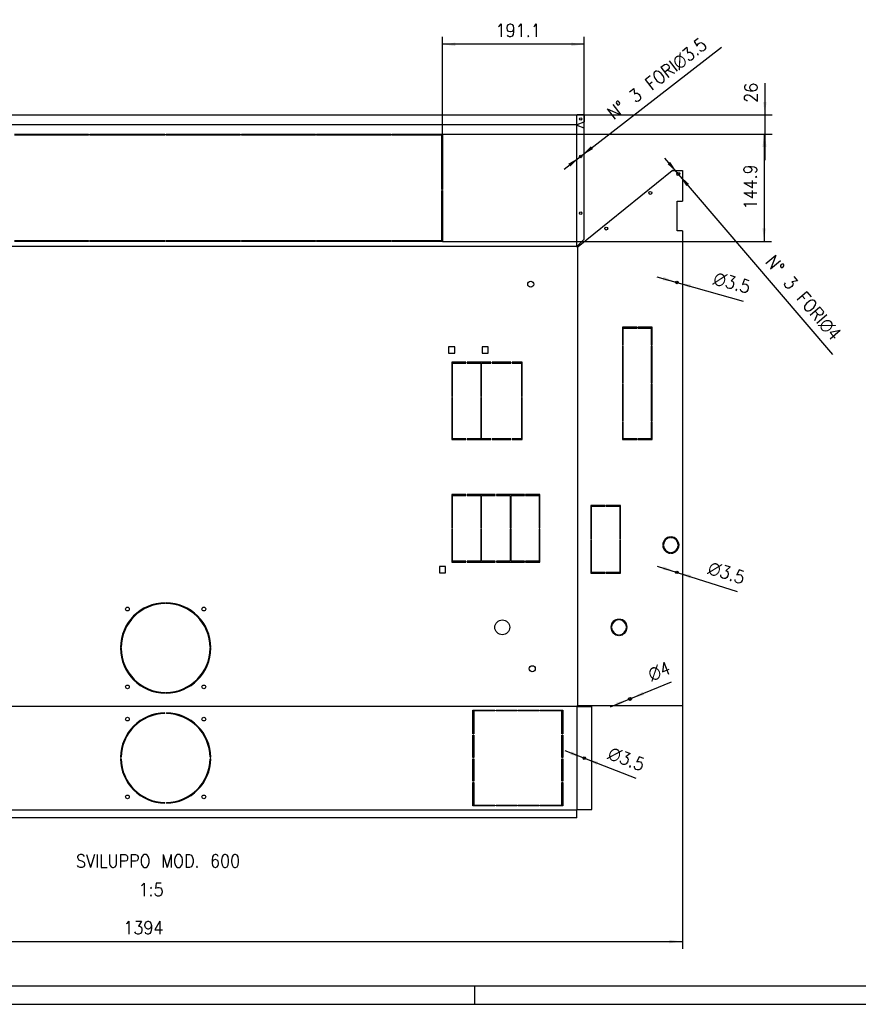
# Model space of a CAD drawing. Header units: inches. Extents: x -1375 to -186, y -85 to 756.
# Tile 2 of 20: x -1149 to -923, y -85 to 180. Entities that reach past the tile are written whole.
import ezdxf

# ---------------------------------------------------------------- set-up
doc = ezdxf.new("R2010")
doc.units = ezdxf.units.IN
doc.layers.add('1', color=7, linetype='Continuous')
doc.styles.add('CONVERTER_11', font='txt.shx', dxfattribs={"width": 0.9})
doc.dimstyles.new('ME10_DIM_279', dxfattribs={"dimtxt": 17.5, "dimasz": 17.5, "dimexe": 10, "dimexo": 0, "dimgap": 10, "dimtad": 1, "dimdec": 1, "dimdsep": 46, "dimtxsty": 'CONVERTER_11', "dimsah": 1, "dimcen": 0.09, "dimclrd": 2, "dimclre": 2, "dimclrt": 7, "dimadec": 0, "dimazin": 0, "dimtfac": 1, "dimtdec": 4, "dimtix": 1, "dimtmove": 0, "dimatfit": 3, "dimfxl": 1, "dimtolj": 1, "dimtzin": 0, "dimarcsym": 0})
doc.dimstyles.new('ME10_DIM_281', dxfattribs={"dimtxt": 17.5, "dimasz": 17.5, "dimexe": 10, "dimexo": 0, "dimgap": 10, "dimtad": 1, "dimdec": 1, "dimdsep": 46, "dimtxsty": 'CONVERTER_11', "dimsah": 1, "dimcen": 0.09, "dimclrd": 2, "dimclre": 2, "dimclrt": 7, "dimadec": 0, "dimazin": 0, "dimtfac": 1, "dimtdec": 4, "dimtix": 1, "dimtmove": 0, "dimatfit": 3, "dimfxl": 1, "dimtolj": 1, "dimtzin": 0, "dimarcsym": 0})
doc.dimstyles.new('ME10_DIM_282', dxfattribs={"dimtxt": 17.5, "dimasz": 17.5, "dimexe": 10, "dimexo": 0, "dimgap": 10, "dimtad": 1, "dimdec": 1, "dimdsep": 46, "dimtxsty": 'CONVERTER_11', "dimsah": 1, "dimcen": 0.09, "dimclrd": 2, "dimclre": 2, "dimclrt": 7, "dimadec": 0, "dimazin": 0, "dimtfac": 1, "dimtdec": 4, "dimtix": 1, "dimtmove": 0, "dimatfit": 3, "dimfxl": 1, "dimtolj": 1, "dimtzin": 0, "dimarcsym": 0})
doc.dimstyles.new('ME10_DIM_283', dxfattribs={"dimtxt": 17.5, "dimasz": 17.5, "dimexe": 10, "dimexo": 0, "dimgap": 10, "dimtad": 1, "dimdec": 1, "dimdsep": 46, "dimtxsty": 'CONVERTER_11', "dimsah": 1, "dimcen": 0.09, "dimclrd": 2, "dimclre": 2, "dimclrt": 7, "dimadec": 0, "dimazin": 0, "dimtfac": 1, "dimtdec": 4, "dimtix": 1, "dimtmove": 0, "dimatfit": 3, "dimfxl": 1, "dimtolj": 1, "dimtzin": 0, "dimarcsym": 0})

# ---------------------------------------------------------------- blocks, each defined once
blk = doc.blocks.new('upside', base_point=(-4851, 788))
at = {"color": 7, "linetype": 'Continuous'}
for p, q in [((-6102, 773.4), (-4994, 773.4)), ((-4994, 773.4), (-4993, 773.4)), ((-4983.5, 773.4), (-4993, 773.4)), ((-4983.5, 773.4), (-4983.5, 763.8)), ((-4994, 760.4), (-4994, 759.9)), ((-4994, 760.4), (-4993, 760.4)), ((-4994, 759.9), (-4994, 759.5)), ((-4994, 759.5), (-4994, 759)), ((-4993, 759), (-4994, 759)), ((-4993, 760.4), (-4983.5, 763.8)), ((-4983.5, 755.6), (-4993, 759)), ((-5651.9, 747.4), (-5651.9, 746.1)), ((-5650.4, 746.1), (-5650.4, 747.4)), ((-5548.9, 747.4), (-5548.9, 746.1)), ((-5547.4, 746.1), (-5547.4, 747.4)), ((-5447.4, 747.4), (-5447.4, 746.1)), ((-5445.9, 746.1), (-5445.9, 747.4)), ((-5345.9, 747.4), (-5345.9, 746.1)), ((-5344.4, 746.1), (-5344.4, 747.4)), ((-5244.4, 747.4), (-5244.4, 746.1)), ((-5242.9, 746.1), (-5242.9, 747.4)), ((-5175.6, 672.8), (-5175.6, 746.1)), ((-5174.6, 747.4), (-5174.6, 672.8)), ((-4983.5, 605.5), (-4983.5, 755.6)), ((-4864.9, 698), (-4991.5, 595.2)), ((-4863.9, 698.3), (-4851, 698.3)), ((-4851, 698.3), (-4851, 657.1)), ((-5175.6, 603.7), (-5175.6, 671.4)), ((-5174.6, 671.4), (-5174.6, 602.5)), ((-4858, 617.1), (-4858, 657.1)), ((-4858, 657.1), (-4851, 657.1)), ((-4851, 617.1), (-4858, 617.1)), ((-4851, 617.1), (-4851, -23.9)), ((-5651.9, 603.7), (-5651.9, 602.5)), ((-5650.4, 602.5), (-5650.4, 603.7)), ((-5548.9, 603.7), (-5548.9, 602.5)), ((-5547.4, 602.5), (-5547.4, 603.7)), ((-5447.4, 603.7), (-5447.4, 602.5)), ((-5445.9, 602.5), (-5445.9, 603.7)), ((-5345.9, 603.7), (-5345.9, 602.5)), ((-5344.4, 602.5), (-5344.4, 603.7)), ((-5244.4, 603.7), (-5244.4, 602.5)), ((-5242.9, 602.5), (-5242.9, 603.7)), ((-4983.5, 605.5), (-4993, 596)), ((-4994, 596), (-4994, 595.4)), ((-4993, 596), (-4994, 596)), ((-4994, 595.2), (-4994, 595.4)), ((-4992.5, 595.2), (-4994, 595.2)), ((-4991.5, 595.2), (-4992.5, 595.2)), ((-4932, 486.7), (-4932, 463.3)), ((-4912.7, 486.7), (-4932, 486.7)), ((-4931, 485.7), (-4912.7, 485.7)), ((-4931, 463.3), (-4931, 485.7)), ((-4912.7, 485.7), (-4912.7, 486.7)), ((-4911.2, 486.7), (-4911.2, 485.7)), ((-4892, 486.7), (-4911.2, 486.7)), ((-4911.2, 485.7), (-4893, 485.7)), ((-4893, 485.7), (-4893, 463.3)), ((-4892, 463.3), (-4892, 486.7)), ((-5166.3, 460.3), (-5166.3, 452)), ((-5158, 460.3), (-5166.3, 460.3)), ((-5166.3, 452), (-5158, 452)), ((-5158, 452), (-5158, 460.3)), ((-5121.3, 460.3), (-5121.3, 452)), ((-5113, 460.3), (-5121.3, 460.3)), ((-5121.3, 452), (-5113, 452)), ((-5113, 452), (-5113, 460.3)), ((-4932, 463.3), (-4931, 463.3)), ((-4931, 461.8), (-4932, 461.8)), ((-4932, 461.8), (-4932, 411.8)), ((-4931, 411.8), (-4931, 461.8)), ((-4893, 463.3), (-4892, 463.3)), ((-4892, 461.8), (-4893, 461.8)), ((-4893, 461.8), (-4893, 411.8)), ((-4892, 411.8), (-4892, 461.8)), ((-5142.9, 439.5), (-5162.1, 439.5)), ((-5162.1, 439.5), (-5162.1, 393.4)), ((-5161.1, 438.5), (-5142.9, 438.5)), ((-5161.1, 393.4), (-5161.1, 438.5)), ((-5142.9, 438.5), (-5142.9, 439.5)), ((-5141.4, 439.5), (-5141.4, 438.5)), ((-5109.3, 439.5), (-5141.4, 439.5)), ((-5141.4, 438.5), (-5123.1, 438.5)), ((-5123.1, 438.5), (-5123.1, 393.4)), ((-5122.1, 438.5), (-5109.3, 438.5)), ((-5122.1, 393.4), (-5122.1, 438.5)), ((-5109.3, 438.5), (-5109.3, 439.5)), ((-5082.3, 439.5), (-5107.8, 439.5)), ((-5107.8, 439.5), (-5107.8, 438.5)), ((-5107.8, 438.5), (-5082.3, 438.5)), ((-5082.3, 438.5), (-5082.3, 439.5)), ((-5080.8, 439.5), (-5080.8, 438.5)), ((-5067, 439.5), (-5080.8, 439.5)), ((-5080.8, 438.5), (-5068, 438.5)), ((-5068, 438.5), (-5068, 393.4)), ((-5067, 393.4), (-5067, 439.5)), ((-4932, 411.8), (-4931, 411.8)), ((-4932, 410.3), (-4932, 360.3)), ((-4931, 410.3), (-4932, 410.3)), ((-4931, 360.3), (-4931, 410.3)), ((-4893, 411.8), (-4892, 411.8)), ((-4893, 410.3), (-4893, 360.3)), ((-4892, 410.3), (-4893, 410.3)), ((-4892, 360.3), (-4892, 410.3)), ((-5162.1, 393.4), (-5161.1, 393.4)), ((-5161.1, 391.9), (-5162.1, 391.9)), ((-5162.1, 391.9), (-5162.1, 335.3)), ((-5161.1, 336.3), (-5161.1, 391.9)), ((-5123.1, 393.4), (-5122.1, 393.4)), ((-5123.1, 391.9), (-5123.1, 336.3)), ((-5122.1, 391.9), (-5123.1, 391.9)), ((-5122.1, 336.3), (-5122.1, 391.9)), ((-5068, 393.4), (-5067, 393.4)), ((-5068, 391.9), (-5068, 336.3)), ((-5067, 391.9), (-5068, 391.9)), ((-5067, 335.3), (-5067, 391.9)), ((-4932, 360.3), (-4931, 360.3)), ((-4931, 358.8), (-4932, 358.8)), ((-4932, 358.8), (-4932, 335.3)), ((-4931, 336.3), (-4931, 358.8)), ((-4893, 360.3), (-4892, 360.3)), ((-4892, 358.8), (-4893, 358.8)), ((-4893, 358.8), (-4893, 336.3)), ((-4892, 335.3), (-4892, 358.8)), ((-5162.1, 335.3), (-5142.9, 335.3)), ((-5142.9, 336.3), (-5161.1, 336.3)), ((-5142.9, 335.3), (-5142.9, 336.3)), ((-5141.4, 336.3), (-5141.4, 335.3)), ((-5123.1, 336.3), (-5141.4, 336.3)), ((-5141.4, 335.3), (-5109.3, 335.3)), ((-5109.3, 336.3), (-5122.1, 336.3)), ((-5109.3, 335.3), (-5109.3, 336.3)), ((-5082.3, 336.3), (-5107.8, 336.3)), ((-5107.8, 336.3), (-5107.8, 335.3)), ((-5107.8, 335.3), (-5082.3, 335.3)), ((-5082.3, 335.3), (-5082.3, 336.3)), ((-5080.8, 336.3), (-5080.8, 335.3)), ((-5068, 336.3), (-5080.8, 336.3)), ((-5080.8, 335.3), (-5067, 335.3)), ((-4932, 335.3), (-4912.7, 335.3)), ((-4912.7, 336.3), (-4931, 336.3)), ((-4912.7, 335.3), (-4912.7, 336.3)), ((-4911.2, 336.3), (-4911.2, 335.3)), ((-4893, 336.3), (-4911.2, 336.3)), ((-4911.2, 335.3), (-4892, 335.3)), ((-5142.9, 261), (-5162.1, 261)), ((-5162.1, 261), (-5162.1, 216.2)), ((-5161.1, 260), (-5142.9, 260)), ((-5161.1, 216.2), (-5161.1, 260)), ((-5142.9, 260), (-5142.9, 261)), ((-5141.4, 261), (-5141.4, 260)), ((-5103.4, 261), (-5141.4, 261)), ((-5141.4, 260), (-5123.1, 260)), ((-5123.1, 260), (-5123.1, 216.2)), ((-5122.1, 260), (-5103.4, 260)), ((-5122.1, 216.2), (-5122.1, 260)), ((-5103.4, 260), (-5103.4, 261)), ((-5064, 261), (-5101.9, 261)), ((-5101.9, 261), (-5101.9, 260)), ((-5101.9, 260), (-5083.2, 260)), ((-5083.2, 260), (-5083.2, 216.2)), ((-5082.2, 260), (-5064, 260)), ((-5082.2, 216.2), (-5082.2, 260)), ((-5064, 260), (-5064, 261)), ((-5062.5, 261), (-5062.5, 260)), ((-5043.2, 261), (-5062.5, 261)), ((-5062.5, 260), (-5044.2, 260)), ((-5044.2, 260), (-5044.2, 216.2)), ((-5043.2, 216.2), (-5043.2, 261)), ((-4974.5, 246.2), (-4974.5, 201.3)), ((-4955.2, 246.2), (-4974.5, 246.2)), ((-4973.5, 245.2), (-4955.2, 245.2)), ((-4973.5, 201.3), (-4973.5, 245.2)), ((-4955.2, 245.2), (-4955.2, 246.2)), ((-4953.7, 246.2), (-4953.7, 245.2)), ((-4934.5, 246.2), (-4953.7, 246.2)), ((-4953.7, 245.2), (-4935.5, 245.2)), ((-4935.5, 245.2), (-4935.5, 201.3)), ((-4934.5, 201.3), (-4934.5, 246.2)), ((-5162.1, 216.2), (-5161.1, 216.2)), ((-5162.1, 214.7), (-5162.1, 170)), ((-5161.1, 214.7), (-5162.1, 214.7)), ((-5161.1, 171), (-5161.1, 214.7)), ((-5123.1, 216.2), (-5122.1, 216.2)), ((-5123.1, 214.7), (-5123.1, 171)), ((-5122.1, 214.7), (-5123.1, 214.7)), ((-5122.1, 171), (-5122.1, 214.7)), ((-5083.2, 216.2), (-5082.2, 216.2)), ((-5083.2, 214.7), (-5083.2, 171)), ((-5082.2, 214.7), (-5083.2, 214.7)), ((-5082.2, 171), (-5082.2, 214.7)), ((-5044.2, 216.2), (-5043.2, 216.2)), ((-5043.2, 214.7), (-5044.2, 214.7)), ((-5044.2, 214.7), (-5044.2, 171)), ((-5043.2, 170), (-5043.2, 214.7)), ((-4974.5, 201.3), (-4973.5, 201.3)), ((-4974.5, 199.8), (-4974.5, 154.9)), ((-4973.5, 199.8), (-4974.5, 199.8)), ((-4973.5, 155.9), (-4973.5, 199.8)), ((-4935.5, 201.3), (-4934.5, 201.3)), ((-4935.5, 199.8), (-4935.5, 155.9)), ((-4934.5, 199.8), (-4935.5, 199.8)), ((-4934.5, 154.9), (-4934.5, 199.8)), ((-4867.1, 202.9), (-4867.1, 203.9)), ((-4866.1, 203.9), (-4866.1, 202.9)), ((-4877.6, 193.4), (-4876.6, 193.4)), ((-4876.6, 192.4), (-4877.6, 192.4)), ((-4856.6, 193.4), (-4855.6, 193.4)), ((-4855.6, 192.4), (-4856.6, 192.4)), ((-4867.1, 181.9), (-4867.1, 182.9)), ((-4866.1, 182.9), (-4866.1, 181.9)), ((-5178.8, 163.8), (-5178.8, 155.5)), ((-5170.5, 163.8), (-5178.8, 163.8)), ((-5170.5, 155.5), (-5170.5, 163.8)), ((-5162.1, 170), (-5142.9, 170)), ((-5142.9, 171), (-5161.1, 171)), ((-5142.9, 170), (-5142.9, 171)), ((-5141.4, 171), (-5141.4, 170)), ((-5123.1, 171), (-5141.4, 171)), ((-5141.4, 170), (-5103.4, 170)), ((-5103.4, 171), (-5122.1, 171)), ((-5103.4, 170), (-5103.4, 171)), ((-5101.9, 171), (-5101.9, 170)), ((-5083.2, 171), (-5101.9, 171)), ((-5101.9, 170), (-5064, 170)), ((-5064, 171), (-5082.2, 171)), ((-5064, 170), (-5064, 171)), ((-5062.5, 171), (-5062.5, 170)), ((-5044.2, 171), (-5062.5, 171)), ((-5062.5, 170), (-5043.2, 170)), ((-5178.8, 155.5), (-5170.5, 155.5)), ((-4974.5, 154.9), (-4955.2, 154.9)), ((-4955.2, 155.9), (-4973.5, 155.9)), ((-4955.2, 154.9), (-4955.2, 155.9)), ((-4953.7, 155.9), (-4953.7, 154.9)), ((-4935.5, 155.9), (-4953.7, 155.9)), ((-4953.7, 154.9), (-4934.5, 154.9)), ((-5548.5, 115.1), (-5548.5, 114.1)), ((-5547.5, 114.1), (-5547.5, 115.1)), ((-4937, 92), (-4937, 93)), ((-4936, 93), (-4936, 92)), ((-4947.5, 82.5), (-4946.5, 82.5)), ((-4946.5, 81.5), (-4947.5, 81.5)), ((-4926.5, 82.5), (-4925.5, 82.5)), ((-4925.5, 81.5), (-4926.5, 81.5)), ((-4937, 71), (-4937, 72)), ((-4936, 72), (-4936, 71)), ((-5608, 54.6), (-5609, 54.6)), ((-5609, 53.6), (-5608, 53.6)), ((-5487, 54.6), (-5488, 54.6)), ((-5488, 53.6), (-5487, 53.6)), ((-5548.5, -5.9), (-5548.5, -6.9)), ((-5547.5, -6.9), (-5547.5, -5.9)), ((-4993.6, -23.9), (-4992.5, -23.9)), ((-4993.6, -23.9), (-4993.6, -24.9)), ((-4992.6, -24.9), (-4993.6, -24.9)), ((-4992.6, -24.9), (-4973.1, -24.9)), ((-4992.5, -23.9), (-4991.5, -23.9)), ((-4851, -23.9), (-4991.5, -23.9)), ((-4973.1, -163.9), (-4973.1, -24.9)), ((-5549, -34.4), (-5549.1, -33.4)), ((-5546.9, -33.4), (-5547, -34.4)), ((-5133.5, -62), (-5133.5, -29.9)), ((-5133.5, -29.9), (-5103.8, -29.9)), ((-5103.8, -30.9), (-5132.5, -30.9)), ((-5132.5, -30.9), (-5132.5, -62)), ((-5103.8, -29.9), (-5103.8, -30.9)), ((-5102.3, -30.9), (-5102.3, -29.9)), ((-5102.3, -29.9), (-5074.3, -29.9)), ((-5074.3, -30.9), (-5102.3, -30.9)), ((-5074.3, -29.9), (-5074.3, -30.9)), ((-5072.8, -30.9), (-5072.8, -29.9)), ((-5072.8, -29.9), (-5044.8, -29.9)), ((-5044.8, -30.9), (-5072.8, -30.9)), ((-5044.8, -29.9), (-5044.8, -30.9)), ((-5043.3, -30.9), (-5043.3, -29.9)), ((-5043.3, -29.9), (-5012.5, -29.9)), ((-5013.5, -30.9), (-5043.3, -30.9)), ((-5013.5, -62), (-5013.5, -30.9)), ((-5012.5, -29.9), (-5012.5, -62)), ((-5132.5, -62), (-5133.5, -62)), ((-5133.5, -93.9), (-5133.5, -63.5)), ((-5133.5, -63.5), (-5132.5, -63.5)), ((-5132.5, -63.5), (-5132.5, -93.9)), ((-5012.5, -62), (-5013.5, -62)), ((-5013.5, -63.5), (-5012.5, -63.5)), ((-5013.5, -93.9), (-5013.5, -63.5)), ((-5012.5, -63.5), (-5012.5, -93.9)), ((-5609, -93.3), (-5608, -93.4)), ((-5608, -95.4), (-5609, -95.5)), ((-5488, -93.4), (-5487, -93.3)), ((-5487, -95.5), (-5488, -95.4)), ((-5132.5, -93.9), (-5133.5, -93.9)), ((-5133.5, -125.8), (-5133.5, -95.4)), ((-5133.5, -95.4), (-5132.5, -95.4)), ((-5132.5, -95.4), (-5132.5, -125.8)), ((-5012.5, -93.9), (-5013.5, -93.9)), ((-5013.5, -125.8), (-5013.5, -95.4)), ((-5013.5, -95.4), (-5012.5, -95.4)), ((-5012.5, -95.4), (-5012.5, -125.8)), ((-5132.5, -125.8), (-5133.5, -125.8)), ((-5133.5, -127.3), (-5132.5, -127.3)), ((-5133.5, -158.9), (-5133.5, -127.3)), ((-5132.5, -127.3), (-5132.5, -157.9)), ((-5012.5, -125.8), (-5013.5, -125.8)), ((-5013.5, -157.9), (-5013.5, -127.3)), ((-5013.5, -127.3), (-5012.5, -127.3)), ((-5012.5, -127.3), (-5012.5, -158.9)), ((-5549.1, -155.4), (-5549, -154.4)), ((-5547, -154.4), (-5546.9, -155.4)), ((-5103.8, -158.9), (-5133.5, -158.9)), ((-5132.5, -157.9), (-5103.8, -157.9)), ((-5103.8, -157.9), (-5103.8, -158.9)), ((-5102.3, -157.9), (-5074.3, -157.9)), ((-5102.3, -158.9), (-5102.3, -157.9)), ((-5074.3, -158.9), (-5102.3, -158.9)), ((-5074.3, -157.9), (-5074.3, -158.9)), ((-5072.8, -158.9), (-5072.8, -157.9)), ((-5072.8, -157.9), (-5044.8, -157.9)), ((-5044.8, -158.9), (-5072.8, -158.9)), ((-5044.8, -157.9), (-5044.8, -158.9)), ((-5043.3, -158.9), (-5043.3, -157.9)), ((-5043.3, -157.9), (-5013.5, -157.9)), ((-5012.5, -158.9), (-5043.3, -158.9)), ((-4992.6, -163.9), (-4993.6, -163.9)), ((-4993.6, -163.9), (-4993.6, -164.9)), ((-4993.6, -174.9), (-4993.6, -164.9)), ((-4992.6, -163.9), (-4973.1, -163.9)), ((-4993.6, -174.9), (-6102.4, -174.9))]:
    blk.add_line(p, q, dxfattribs=at)
at = {"color": 4, "linetype": 'Continuous'}
for p, q in [((-4993.5, 760.4), (-4993.5, 773.4)), ((-4994, 759.7), (-6102, 759.7)), ((-4993.5, 596), (-4993.5, 759)), ((-4994, 595.7), (-6102, 595.7)), ((-4992, -23.9), (-4992, 595.2)), ((-6102.4, -24.4), (-4993.6, -24.4)), ((-4993.1, -163.9), (-4993.1, -24.9)), ((-6102.4, -164.4), (-4993.6, -164.4))]:
    blk.add_line(p, q, dxfattribs=at)
at = {"color": 1, "linetype": 'Continuous'}
for p, q in [((-5751.9, 747.4), (-5651.9, 747.4)), ((-5651.9, 746.1), (-5751.9, 746.1)), ((-5650.4, 747.4), (-5548.9, 747.4)), ((-5548.9, 746.1), (-5650.4, 746.1)), ((-5547.4, 747.4), (-5447.4, 747.4)), ((-5447.4, 746.1), (-5547.4, 746.1)), ((-5445.9, 747.4), (-5345.9, 747.4)), ((-5345.9, 746.1), (-5445.9, 746.1)), ((-5344.4, 747.4), (-5244.4, 747.4)), ((-5244.4, 746.1), (-5344.4, 746.1)), ((-5242.9, 747.4), (-5174.6, 747.4)), ((-5175.6, 746.1), (-5242.9, 746.1)), ((-5174.6, 672.8), (-5175.6, 672.8)), ((-5175.6, 671.4), (-5174.6, 671.4)), ((-5751.9, 603.7), (-5651.9, 603.7)), ((-5651.9, 602.5), (-5751.9, 602.5)), ((-5650.4, 603.7), (-5548.9, 603.7)), ((-5548.9, 602.5), (-5650.4, 602.5)), ((-5547.4, 603.7), (-5447.4, 603.7)), ((-5447.4, 602.5), (-5547.4, 602.5)), ((-5445.9, 603.7), (-5345.9, 603.7)), ((-5345.9, 602.5), (-5445.9, 602.5)), ((-5344.4, 603.7), (-5244.4, 603.7)), ((-5244.4, 602.5), (-5344.4, 602.5)), ((-5242.9, 603.7), (-5175.6, 603.7)), ((-5174.6, 602.5), (-5242.9, 602.5))]:
    blk.add_line(p, q, dxfattribs=at)
at = {"color": 7, "linetype": 'Continuous'}
for centre, radius in [((-4988.2, 767.8), 1.75), ((-4988.2, 717.3), 1.75), ((-4856.6, 693.6), 2), ((-4894.3, 668.1), 2), ((-4988.2, 640.8), 1.75), ((-4953.7, 619.9), 2), ((-5055.6, 544.9), 4), ((-4858.5, 547.3), 1.75), ((-4858.5, 156.1), 1.75), ((-5599.5, 106.6), 2.5), ((-5496.5, 106.6), 2.5), ((-5094, 82), 10), ((-5053.5, 26.1), 4), ((-5599.5, 1.6), 2.5), ((-5496.5, 1.6), 2.5), ((-4921.7, -14.6), 2), ((-5599.5, -41.9), 2.5), ((-5496.5, -41.9), 2.5), ((-4983.3, -94.7), 1.75), ((-5599.5, -146.9), 2.5), ((-5496.5, -146.9), 2.5)]:
    blk.add_circle(centre, radius, dxfattribs=at)
for centre, radius, start, end in [((-4863.9, 696.8), 1.5, 90, 129.0748), ((-4866.6, 192.9), 11, 92.6053, 177.3947), ((-4866.6, 192.9), 10, 92.866, 177.134), ((-4866.6, 192.9), 11, 2.6053, 87.3947), ((-4866.6, 192.9), 10, 2.866, 87.134), ((-4866.6, 192.9), 11, 182.6053, 267.3947), ((-4866.6, 192.9), 10, 182.866, 267.134), ((-4866.6, 192.9), 10, 272.866, 357.134), ((-4866.6, 192.9), 11, 272.6053, 357.3947), ((-5548, 54.1), 61, 90.4696, 179.5304), ((-5548, 54.1), 60, 90.4775, 179.5225), ((-5548, 54.1), 61, 0.4696, 89.5304), ((-5548, 54.1), 60, 0.4775, 89.5225), ((-4936.5, 82), 11, 92.6053, 177.3947), ((-4936.5, 82), 11, 2.6053, 87.3947), ((-4936.5, 82), 11, 182.6053, 267.3947), ((-4936.5, 82), 10, 92.866, 177.134), ((-4936.5, 82), 10, 182.866, 267.134), ((-4936.5, 82), 10, 2.866, 87.134), ((-4936.5, 82), 10, 272.866, 357.134), ((-4936.5, 82), 11, 272.6053, 357.3947), ((-5548, 54.1), 61, 180.4696, 269.5304), ((-5548, 54.1), 60, 180.4775, 269.5225), ((-5548, 54.1), 60, 270.4775, 359.5225), ((-5548, 54.1), 61, 270.4696, 359.5304), ((-5548, -94.4), 61, 91, 179), ((-5548, -94.4), 60, 91, 179), ((-5548, -94.4), 60, 1, 89), ((-5548, -94.4), 61, 1, 89), ((-5548, -94.4), 61, 181, 269), ((-5548, -94.4), 60, 181, 269), ((-5548, -94.4), 60, 271, 359), ((-5548, -94.4), 61, 271, 359)]:
    blk.add_arc(centre, radius, start, end, dxfattribs=at)
blk = doc.blocks.new('213223A-27A_cassaforma__19', base_point=(-4851, 788))
blk.add_blockref('upside', (-4851, 788))
blk = doc.blocks.new('*D306')
at = {"layer": '1', "color": 2, "linetype": 'Continuous'}
for p, q in [((-6245, -23.9), (-6245, -352.1)), ((-4851, -23.9), (-4851, -352.1)), ((-6245, -342.1), (-4851, -342.1))]:
    blk.add_line(p, q, dxfattribs=at)
at = {"layer": '1', "color": 2}
for points in [[(-6227.5, -339.8), (-6227.5, -344.4), (-6245, -342.1)], [(-4868.5, -344.4), (-4868.5, -339.8), (-4851, -342.1)]]:
    blk.add_solid(points, dxfattribs=at)
at = {"layer": '1', "color": 7, "insert": (-5604.9, -332.1), "char_height": 17.5, "attachment_point": 7, "rotation": 0.0001, "line_spacing_factor": 0.60024, "style": 'CONVERTER_11'}
blk.add_mtext('1394', dxfattribs=at)
blk = doc.blocks.new('*D308')
at = {"layer": '1', "color": 2, "linetype": 'Continuous'}
for p, q in [((-4739.8, 815.9), (-4739.8, 773.4)), ((-4994, 773.4), (-4729.8, 773.4)), ((-4739.8, 773.4), (-4739.8, 747.4)), ((-5174.6, 747.4), (-4729.8, 747.4)), ((-4739.8, 747.4), (-4739.8, 712.4))]:
    blk.add_line(p, q, dxfattribs=at)
at = {"layer": '1', "color": 2}
for points in [[(-4742.1, 790.9), (-4737.5, 790.9), (-4739.8, 773.4)], [(-4737.5, 729.9), (-4742.1, 729.9), (-4739.8, 747.4)]]:
    blk.add_solid(points, dxfattribs=at)
at = {"layer": '1', "color": 7, "insert": (-4749.8, 789.6), "char_height": 17.5, "attachment_point": 7, "rotation": 90, "line_spacing_factor": 0.60024, "style": 'CONVERTER_11'}
blk.add_mtext('26', dxfattribs=at)
blk = doc.blocks.new('*D309')
at = {"layer": '1', "color": 2, "linetype": 'Continuous'}
for p, q in [((-5174.6, 747.4), (-4730.8, 747.4)), ((-4740.8, 747.4), (-4740.8, 602.5)), ((-5174.6, 602.5), (-4730.8, 602.5))]:
    blk.add_line(p, q, dxfattribs=at)
at = {"layer": '1', "color": 2}
for points in [[(-4738.5, 729.9), (-4743.1, 729.9), (-4740.8, 747.4)], [(-4743.1, 620), (-4738.5, 620), (-4740.8, 602.5)]]:
    blk.add_solid(points, dxfattribs=at)
at = {"layer": '1', "color": 7, "insert": (-4750.8, 645.8), "char_height": 17.5, "attachment_point": 7, "rotation": 90, "line_spacing_factor": 0.60024, "style": 'CONVERTER_11'}
blk.add_mtext('144.9', dxfattribs=at)
blk = doc.blocks.new('*D310')
at = {"layer": '1', "color": 2, "linetype": 'Continuous'}
for p, q in [((-5174.6, 747.4), (-5174.6, 878.5)), ((-4983.5, 755.6), (-4983.5, 878.5)), ((-4983.5, 868.5), (-5174.6, 868.5))]:
    blk.add_line(p, q, dxfattribs=at)
at = {"layer": '1', "color": 2}
for points in [[(-5157.1, 870.8), (-5157.1, 866.2), (-5174.6, 868.5)], [(-5001, 866.2), (-5001, 870.8), (-4983.5, 868.5)]]:
    blk.add_solid(points, dxfattribs=at)
at = {"layer": '1', "color": 7, "insert": (-5102.9, 878.5), "char_height": 17.5, "attachment_point": 7, "rotation": 0.0001, "line_spacing_factor": 0.60024, "style": 'CONVERTER_11'}
blk.add_mtext('191.1', dxfattribs=at)
blk = doc.blocks.new('*D312')
at = {"layer": '1', "color": 2, "linetype": 'Continuous'}
blk.add_line((-5009.4, -84.5), (-4913.8, -121.8), dxfattribs=at)
at = {"layer": '1', "color": 2}
for points in [[(-5002.1, -89.9), (-5000.4, -85.6), (-4985, -94.1)], [(-4964.6, -99.5), (-4966.2, -103.8), (-4981.7, -95.3)]]:
    blk.add_solid(points, dxfattribs=at)
at = {"layer": '1', "color": 7, "insert": (-4953.3, -95.7), "char_height": 17.5, "attachment_point": 7, "rotation": 338.7127, "line_spacing_factor": 0.60024, "style": 'CONVERTER_11'}
blk.add_mtext('\\C7;{\\Fgdt;n}\\C7;3.5', dxfattribs=at)
blk = doc.blocks.new('*D313')
at = {"layer": '1', "color": 2, "linetype": 'Continuous'}
blk.add_line((-4947.8, -25.4), (-4865.6, 8.4), dxfattribs=at)
at = {"layer": '1', "color": 2}
for points in [[(-4904.5, -5.1), (-4902.8, -9.4), (-4919.8, -13.9)], [(-4938.9, -24.2), (-4940.6, -19.9), (-4923.5, -15.4)]]:
    blk.add_solid(points, dxfattribs=at)
at = {"layer": '1', "color": 7, "insert": (-4892.4, 8.2), "char_height": 17.5, "attachment_point": 7, "rotation": 22.3034, "line_spacing_factor": 0.60024, "style": 'CONVERTER_11'}
blk.add_mtext('\\C7;{\\Fgdt;n}\\C7;4', dxfattribs=at)
blk = doc.blocks.new('*D314')
at = {"layer": '1', "color": 2, "linetype": 'Continuous'}
blk.add_line((-4885.2, 164.6), (-4777.1, 130.2), dxfattribs=at)
at = {"layer": '1', "color": 2}
for points in [[(-4877.5, 159.8), (-4876.1, 164.1), (-4860.2, 156.6)], [(-4839.4, 152.5), (-4840.8, 148.1), (-4856.8, 155.6)]]:
    blk.add_solid(points, dxfattribs=at)
at = {"layer": '1', "color": 7, "insert": (-4818.2, 153.8), "char_height": 17.5, "attachment_point": 7, "rotation": 342.3412, "line_spacing_factor": 0.60024, "style": 'CONVERTER_11'}
blk.add_mtext('\\C7;{\\Fgdt;n}\\C7;3.5', dxfattribs=at)
blk = doc.blocks.new('*D315')
at = {"layer": '1', "color": 2, "linetype": 'Continuous'}
blk.add_line((-4885.4, 554.9), (-4769, 522.1), dxfattribs=at)
at = {"layer": '1', "color": 2}
for points in [[(-4877.6, 550.3), (-4876.4, 554.8), (-4860.2, 547.8)], [(-4839.3, 544.3), (-4840.6, 539.9), (-4856.8, 546.8)]]:
    blk.add_solid(points, dxfattribs=at)
at = {"layer": '1', "color": 7, "insert": (-4810.8, 544.3), "char_height": 17.5, "attachment_point": 7, "rotation": 344.264, "line_spacing_factor": 0.60024, "style": 'CONVERTER_11'}
blk.add_mtext('\\C7;{\\Fgdt;n}\\C7;3.5', dxfattribs=at)
blk = doc.blocks.new('*D316')
at = {"layer": '1', "color": 2, "linetype": 'Continuous'}
blk.add_line((-4875, 715), (-4648.5, 450), dxfattribs=at)
at = {"layer": '1', "color": 2}
for points in [[(-4871, 706.9), (-4867.5, 709.9), (-4857.9, 695.1)], [(-4842.2, 680.2), (-4845.7, 677.3), (-4855.3, 692.1)]]:
    blk.add_solid(points, dxfattribs=at)
at = {"layer": '1', "color": 7, "insert": (-4740.9, 573.6), "char_height": 17.5, "attachment_point": 7, "rotation": 310.5147, "line_spacing_factor": 0.60024, "style": 'CONVERTER_11'}
blk.add_mtext('\\C7;N° 3 FORI{\\Fgdt;n}\\C7;4', dxfattribs=at)
blk = doc.blocks.new('*D317')
at = {"layer": '1', "color": 2, "linetype": 'Continuous'}
blk.add_line((-5010.4, 700.1), (-4798.2, 864.7), dxfattribs=at)
at = {"layer": '1', "color": 2}
for points in [[(-4974.4, 730.9), (-4971.6, 727.2), (-4986.9, 718.3)], [(-5002, 703.6), (-5004.9, 707.3), (-4989.6, 716.2)]]:
    blk.add_solid(points, dxfattribs=at)
at = {"layer": '1', "color": 7, "insert": (-4943, 765), "char_height": 17.5, "attachment_point": 7, "rotation": 37.7994, "line_spacing_factor": 0.60024, "style": 'CONVERTER_11'}
blk.add_mtext('\\C7;N° 3 FORI{\\Fgdt;n}\\C7;3.5', dxfattribs=at)
blk = doc.blocks.new('format_A0', base_point=(-780.67, 335.15))
at = {"layer": '1', "color": 7, "linetype": 'Continuous'}
for p, q in [((-1370.17, -80.35), (-191.17, -80.35)), ((-1026.17, -85.35), (-1026.17, -80.35))]:
    blk.add_line(p, q, dxfattribs=at)
at = {"layer": '1', "color": 2, "linetype": 'Continuous'}
blk.add_line((-1375.17, -85.35), (-186.17, -85.35), dxfattribs=at)
blk = doc.blocks.new('J', base_point=(-5548, 306.54))
blk.add_blockref('213223A-27A_cassaforma__19', (-4850.98, 787.96))
at = {"layer": '1'}
for name in ['*D317', '*D316', '*D315', '*D314', '*D313', '*D312']:
    blk.add_blockref(name, (0, 0), dxfattribs=at)
at = {"layer": '1', "color": 7, "insert": (-5668.75, -224.62), "char_height": 17.5, "attachment_point": 1, "line_spacing_factor": 1.320528, "style": 'CONVERTER_11'}
blk.add_mtext('SVILUPPO MOD. 600\\P      1:5', dxfattribs=at)
at = {"layer": '1'}
for base, p1, p2, dimstyle, picture, middle in [((-4983.49, 868.46), (-5174.6, 747.35), (-4983.49, 755.59), 'ME10_DIM_283', '*D310', (-5079.05, 887.21)), ((-6245.02, -342.12), (-4850.98, -23.89), (-6245.02, -23.89), 'ME10_DIM_279', '*D306', (-5578.61, -323.37))]:
    dim = blk.add_linear_dim(base=base, p1=p1, p2=p2, dimstyle=dimstyle, dxfattribs=at)
    dim.commit()
    dim.dimension.update_dxf_attribs({"geometry": picture, "text_midpoint": middle, "text_rotation": 0.00014})
for base, p1, p2, dimstyle, picture, middle in [((-4739.8, 773.39), (-5174.6, 747.35), (-4994, 773.39), 'ME10_DIM_281', '*D308', (-4758.55, 802.74)), ((-4740.77, 747.35), (-5174.6, 602.45), (-5174.6, 747.35), 'ME10_DIM_282', '*D309', (-4759.52, 674.9))]:
    dim = blk.add_linear_dim(base=base, p1=p1, p2=p2, angle=90, dimstyle=dimstyle, dxfattribs=at)
    dim.commit()
    dim.dimension.update_dxf_attribs({"geometry": picture, "text_midpoint": middle, "text_rotation": 90})

msp = doc.modelspace()

# ---------------------------------------------------------------- block references
at = {"xscale": 0.2, "yscale": 0.2, "zscale": 0.2}
msp.add_blockref('J', (-1109.6, 61.31), dxfattribs=at)
at = {"layer": '1'}
msp.add_blockref('format_A0', (-780.67, 335.15), dxfattribs=at)

doc.saveas('drawing.dxf')
